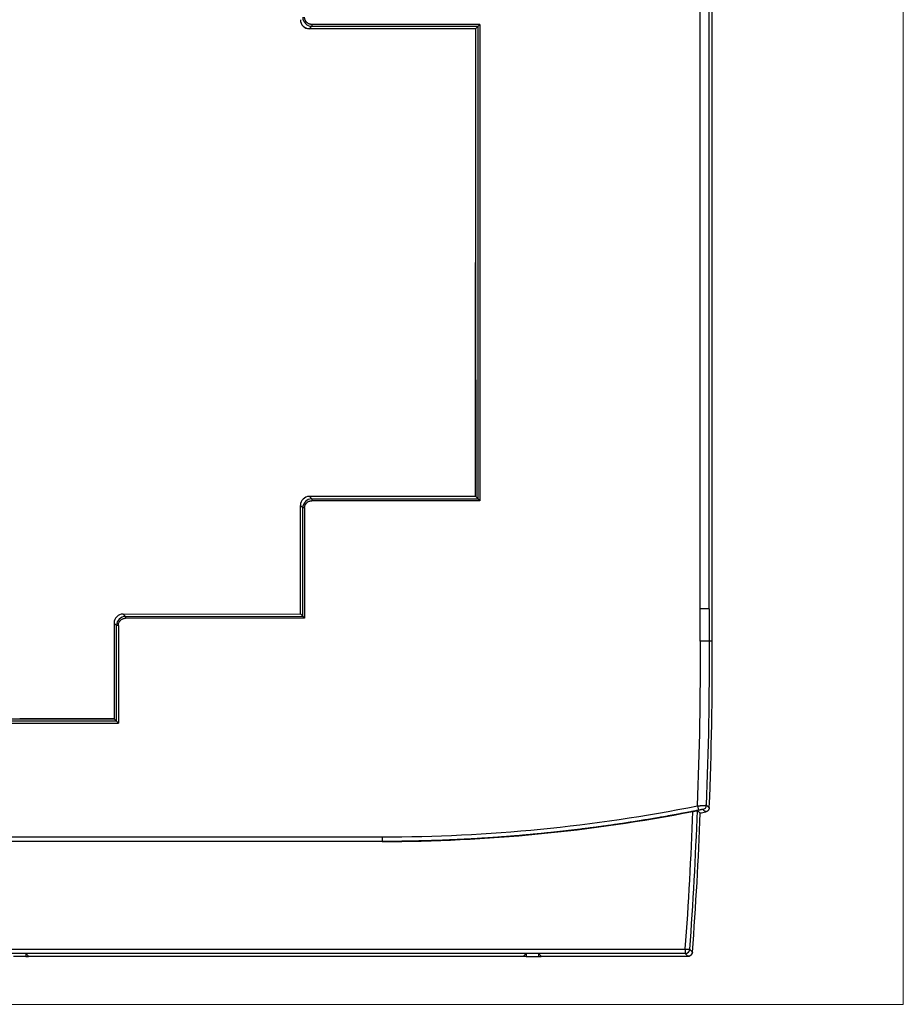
# Model space of a CAD drawing. Header units: millimetres. Extents: x 20 to 821, y 20 to 574.
# Tile 14 of 15: x 723 to 821, y 206 to 316. Entities that reach past the tile are written whole.
import ezdxf

# ---------------------------------------------------------------- set-up
doc = ezdxf.new("R2010")
doc.units = ezdxf.units.MM
doc.layers.add('1', color=7, linetype='Continuous', true_color=0xffffff)

msp = doc.modelspace()

# ---------------------------------------------------------------- linework, layer by layer
at = {"layer": '1', "color": 8, "linetype": 'Continuous', "lineweight": 18}
for p in [(821, 387.67), (624.5, 206.33)]:
    msp.add_line(p, (821, 206.33), dxfattribs=at)
at = {"layer": '1', "color": 18, "linetype": 'Continuous', "lineweight": 25}
for p, q in [((799.75, 246.69), (799.75, 327.29)), ((755.23, 315.27), (755.23, 315.07)), ((773.92, 315.26), (755.23, 315.27)), ((773.92, 315.26), (773.72, 315.06)), ((773.92, 315.26), (773.93, 262.32)), ((755.23, 315.07), (754.96, 314.8)), ((754.96, 314.8), (773.45, 314.79)), ((773.45, 314.79), (754.96, 314.79)), ((755.23, 315.07), (773.72, 315.06)), ((773.72, 315.06), (773.45, 314.79)), ((773.45, 314.79), (773.45, 314.79)), ((773.45, 314.79), (773.45, 288.79)), ((773.73, 262.52), (773.72, 315.06)), ((773.45, 262.79), (773.45, 288.79)), ((773.45, 288.79), (773.46, 262.79)), ((773.45, 262.79), (754.96, 262.79)), ((773.46, 262.79), (754.96, 262.79)), ((754.96, 262.79), (755.23, 262.52)), ((773.73, 262.52), (773.46, 262.79)), ((753.96, 249.74), (753.96, 261.79)), ((754.23, 261.52), (753.96, 261.79)), ((755.23, 262.52), (773.73, 262.52)), ((755.23, 262.52), (755.23, 262.32)), ((773.93, 262.32), (755.23, 262.32)), ((773.93, 262.32), (773.73, 262.52)), ((754.23, 249.47), (754.23, 261.52)), ((754.43, 261.52), (754.23, 261.52)), ((754.43, 261.52), (754.43, 249.27)), ((734.25, 249.72), (753.96, 249.74)), ((734.25, 249.72), (734.52, 249.45)), ((734.25, 249.72), (734.25, 249.72)), ((754.23, 249.47), (753.96, 249.74)), ((798.43, 246.69), (798.43, 250.29)), ((799.43, 250.29), (799.43, 246.69)), ((733.25, 248.72), (733.25, 238.08)), ((733.25, 248.72), (733.25, 238.07)), ((733.52, 248.45), (733.25, 248.72)), ((734.52, 249.45), (754.23, 249.47)), ((734.52, 249.45), (734.52, 249.25)), ((754.43, 249.27), (734.52, 249.25)), ((754.43, 249.27), (754.23, 249.47)), ((733.52, 237.8), (733.52, 248.45)), ((733.72, 248.45), (733.52, 248.45)), ((733.72, 248.45), (733.72, 237.6)), ((711.78, 237.61), (733.72, 237.6)), ((733.52, 237.8), (711.98, 237.81)), ((712.25, 238.08), (722.75, 238.08)), ((733.25, 238.08), (722.75, 238.08)), ((722.75, 238.08), (733.25, 238.07)), ((733.52, 237.8), (733.25, 238.07)), ((733.72, 237.6), (733.52, 237.8)), ((798.11, 228.39), (798.21, 227.9)), ((682.45, 224.94), (763.05, 224.94)), ((763.05, 224.44), (682.45, 224.44)), ((648.74, 212.48), (796.76, 212.48)), ((796.76, 212.48), (796.76, 211.98)), ((796.76, 212.48), (797.26, 212.45)), ((796.76, 211.98), (648.74, 211.98)), ((723.42, 211.98), (722.08, 211.98)), ((723.42, 211.64), (722.08, 211.64)), ((723.42, 211.98), (723.42, 211.64)), ((723.42, 211.98), (723.72, 211.67)), ((723.42, 211.64), (723.72, 211.64)), ((723.72, 211.67), (778.78, 211.67)), ((723.72, 211.64), (723.72, 211.67)), ((723.72, 211.67), (723.72, 211.67)), ((723.72, 211.67), (778.78, 211.67)), ((778.78, 211.67), (779.08, 211.98)), ((778.78, 211.67), (778.78, 211.67)), ((778.78, 211.64), (778.78, 211.67)), ((779.08, 211.64), (778.78, 211.64)), ((779.08, 211.98), (779.08, 211.64)), ((780.42, 211.98), (779.08, 211.98)), ((779.08, 211.64), (780.42, 211.64)), ((780.42, 211.98), (780.42, 211.64)), ((780.42, 211.98), (780.72, 211.67)), ((780.42, 211.64), (780.72, 211.64)), ((780.72, 211.67), (797.05, 211.67)), ((780.72, 211.64), (780.72, 211.67)), ((780.72, 211.67), (780.72, 211.67)), ((780.72, 211.67), (797.05, 211.67))]:
    msp.add_line(p, q, dxfattribs=at)
for centre, radius, start, end in [((390.71, 244.6), 407.73, 357.7219, 0.2939), ((390.71, 244.6), 408.73, 357.7376, 0.2935), ((390.71, 244.6), 409.05, 357.7023, 0.2933), ((422.67, 240.73), 375.15, 355.6821, 358.0208), ((422.67, 240.73), 375.65, 355.6821, 358.0372), ((390.71, 244.6), 409.05, 357.702, 357.7023), ((422.67, 240.73), 375.97, 355.6376, 357.9993)]:
    msp.add_arc(centre, radius, start, end, dxfattribs=at)
for centre, major_axis, ratio, start_param, end_param in [((754.96, 315.79), (0.707, 0.707), 0.999805, 2.356292, 3.926893), ((754.96, 315.8), (0.707, 0.707), 0.999805, 2.359592, 3.926893), ((754.96, 261.79), (0.707, -0.707), 0.999805, 2.356292, 3.926893), ((754.96, 261.79), (0.707, -0.707), 0.999805, 2.356292, 3.923593), ((754.96, 261.79), (0.707, -0.707), 0.999805, 3.923593, 3.926893), ((734.25, 248.72), (0.708, -0.707), 0.999805, 2.356703, 3.926482), ((734.25, 248.72), (0.708, -0.707), 0.999805, 2.358415, 3.926482), ((762.97, 405.52), (24.18, -178.95), 0.999848, 6.149303, 6.344746), ((762.98, 405.51), (24.24, -179.45), 0.999848, 6.149297, 6.341327), ((763.02, 405.19), (24.24, -179.45), 0.999848, 0.062452, 0.065924), ((798.62, 228.48), (0.324, 0.381), 0.999754, 4.045102, 5.377481), ((796.76, 212.48), (0.367, 0.34), 0.999717, 3.964813, 5.459965)]:
    msp.add_ellipse(centre, major_axis=major_axis, ratio=ratio, start_param=start_param, end_param=end_param, dxfattribs=at)
for points, degree in [([(798.43, 288.69), (798.43, 327.29)], 1), ([(799.43, 288.69), (799.43, 301.56), (799.43, 314.43), (799.43, 327.29)], 3), ([(754.23, 316.07), (754.23, 315.52), (754.68, 315.07), (755.23, 315.07)], 3), ([(798.43, 285.78), (798.43, 288.69)], 1), ([(799.43, 250.29), (799.43, 263.09), (799.43, 275.89), (799.43, 288.69)], 3), ([(798.43, 250.29), (798.43, 285.78)], 1), ([(755.23, 262.52), (754.68, 262.52), (754.23, 262.06), (754.23, 261.52)], 3), ([(734.52, 249.45), (733.98, 249.45), (733.52, 249), (733.52, 248.45)], 3), ([(799.75, 246.69), (799.64, 246.69), (799.54, 246.69), (799.43, 246.69)], 3), ([(798.41, 227.6), (798.31, 227.69), (798.21, 227.78), (798.11, 227.86)], 3), ([(799.03, 227.73), (798.92, 227.82), (798.82, 227.9), (798.71, 227.99)], 3), ([(799.12, 228.46), (799.22, 228.38), (799.32, 228.29), (799.43, 228.2)], 3), ([(763.05, 224.44), (763.05, 224.44), (763.05, 224.44), (763.05, 224.44)], 3), ([(763.05, 224.44), (763.05, 224.43), (763.05, 224.43), (763.05, 224.43)], 3), ([(797.05, 211.67), (796.96, 211.77), (796.86, 211.88), (796.76, 211.98)], 3), ([(797.55, 212.13), (797.55, 212.13), (797.55, 212.13), (797.55, 212.13)], 3)]:
    msp.add_open_spline(points, degree=degree, dxfattribs=at)
for points, knots in [([(755.23, 315.27), (755.22, 315.27), (755.21, 315.27), (755.2, 315.27), (755.18, 315.27), (755.17, 315.27), (755.15, 315.27), (755.14, 315.27), (755.12, 315.27), (755.1, 315.28), (755.09, 315.28), (755.07, 315.28), (755.05, 315.29), (755.03, 315.29), (755.02, 315.3), (755, 315.3), (754.98, 315.31), (754.96, 315.31), (754.94, 315.32), (754.9, 315.34), (754.84, 315.37), (754.77, 315.41), (754.71, 315.46), (754.66, 315.5), (754.62, 315.55), (754.57, 315.61), (754.53, 315.68), (754.5, 315.74), (754.48, 315.8), (754.46, 315.83), (754.45, 315.86), (754.45, 315.89), (754.44, 315.93), (754.44, 315.96), (754.43, 315.99), (754.43, 316.01), (754.43, 316.04), (754.43, 316.06), (754.43, 316.07)], [0, 0, 0, 0, 0.011414, 0.023122, 0.035123, 0.047416, 0.06, 0.072875, 0.086039, 0.099493, 0.113237, 0.127271, 0.141596, 0.156211, 0.171118, 0.186318, 0.201812, 0.217601, 0.233686, 0.25007, 0.326443, 0.393468, 0.451302, 0.500006, 0.548694, 0.606523, 0.673553, 0.749942, 0.779215, 0.807526, 0.834885, 0.861296, 0.886765, 0.911295, 0.934886, 0.957536, 0.979243, 1, 1, 1, 1]), ([(754.43, 261.52), (754.43, 261.52), (754.43, 261.53), (754.43, 261.55), (754.43, 261.56), (754.43, 261.58), (754.43, 261.59), (754.43, 261.61), (754.44, 261.63), (754.44, 261.64), (754.44, 261.66), (754.44, 261.68), (754.45, 261.69), (754.45, 261.71), (754.46, 261.73), (754.46, 261.75), (754.47, 261.77), (754.47, 261.79), (754.48, 261.81), (754.5, 261.85), (754.53, 261.91), (754.57, 261.98), (754.62, 262.04), (754.66, 262.08), (754.71, 262.13), (754.77, 262.17), (754.84, 262.22), (754.9, 262.25), (754.96, 262.27), (754.99, 262.28), (755.02, 262.29), (755.05, 262.3), (755.09, 262.31), (755.12, 262.31), (755.15, 262.31), (755.17, 262.32), (755.2, 262.32), (755.22, 262.32), (755.23, 262.32)], [0, 0, 0, 0, 0.011414, 0.023122, 0.035123, 0.047416, 0.06, 0.072875, 0.086039, 0.099493, 0.113237, 0.127271, 0.141596, 0.156211, 0.171118, 0.186318, 0.201812, 0.217601, 0.233686, 0.25007, 0.326443, 0.393468, 0.451302, 0.500006, 0.548694, 0.606523, 0.673553, 0.749942, 0.779215, 0.807526, 0.834885, 0.861296, 0.886765, 0.911295, 0.934886, 0.957536, 0.979243, 1, 1, 1, 1]), ([(799.43, 250.29), (799.43, 250.29), (799.42, 250.29), (799.39, 250.29), (799.37, 250.29), (799.32, 250.29), (799.29, 250.29), (799.22, 250.29), (799.18, 250.29), (799.08, 250.29), (799.03, 250.29), (798.92, 250.29), (798.87, 250.29), (798.75, 250.29), (798.69, 250.29), (798.56, 250.29), (798.49, 250.29), (798.43, 250.29)], [0, 0, 0, 0, 0.125, 0.125, 0.25, 0.25, 0.375, 0.375, 0.5, 0.5, 0.625, 0.625, 0.75, 0.75, 0.875, 0.875, 1, 1, 1, 1]), ([(733.72, 248.45), (733.72, 248.46), (733.72, 248.47), (733.72, 248.48), (733.72, 248.5), (733.72, 248.51), (733.72, 248.53), (733.73, 248.54), (733.73, 248.56), (733.73, 248.58), (733.73, 248.59), (733.74, 248.61), (733.74, 248.63), (733.74, 248.65), (733.75, 248.66), (733.75, 248.68), (733.76, 248.7), (733.77, 248.72), (733.77, 248.74), (733.79, 248.78), (733.82, 248.84), (733.87, 248.91), (733.91, 248.97), (733.97, 249.04), (734.07, 249.12), (734.18, 249.18), (734.29, 249.22), (734.37, 249.24), (734.43, 249.25), (734.47, 249.25), (734.5, 249.25), (734.51, 249.25), (734.51, 249.25), (734.52, 249.25), (734.52, 249.25), (734.52, 249.25), (734.52, 249.25), (734.52, 249.25), (734.52, 249.25), (734.52, 249.25), (734.52, 249.25)], [0, 0, 0, 0, 0.011412, 0.02312, 0.035121, 0.047415, 0.060001, 0.072878, 0.086046, 0.099505, 0.113254, 0.127294, 0.141625, 0.156248, 0.171163, 0.186372, 0.201876, 0.217675, 0.233772, 0.250167, 0.326561, 0.39361, 0.451469, 0.500201, 0.606679, 0.749917, 0.82092, 0.874944, 0.937461, 0.968729, 0.984364, 0.992182, 0.996091, 0.998046, 0.999023, 0.999511, 0.999756, 0.999878, 0.999939, 1, 1, 1, 1]), ([(799.43, 246.69), (799.43, 246.69), (799.42, 246.69), (799.4, 246.69), (799.39, 246.69), (799.37, 246.69), (799.36, 246.69), (799.32, 246.69), (799.29, 246.69), (799.24, 246.69), (799.22, 246.69), (799.17, 246.69), (799.15, 246.69), (799.08, 246.69), (799.03, 246.69), (798.97, 246.69), (798.95, 246.69), (798.92, 246.69), (798.88, 246.69), (798.81, 246.69), (798.75, 246.69), (798.69, 246.69), (798.65, 246.69), (798.59, 246.69), (798.56, 246.69), (798.51, 246.69), (798.49, 246.69), (798.46, 246.69), (798.44, 246.69), (798.43, 246.69)], [0, 0, 0, 0, 0.125, 0.125, 0.1875, 0.1875, 0.25, 0.25, 0.375, 0.375, 0.4375, 0.4375, 0.5, 0.5, 0.625, 0.625, 0.65625, 0.65625, 0.6875, 0.75, 0.8125, 0.8125, 0.875, 0.875, 0.9375, 0.9375, 0.96875, 0.96875, 1, 1, 1, 1]), ([(798.21, 227.9), (798.14, 227.89), (797.99, 227.86), (797.78, 227.82), (797.56, 227.77), (797.35, 227.73), (797.13, 227.69), (796.92, 227.65), (796.7, 227.61), (796.48, 227.57), (796.27, 227.53), (796.05, 227.49), (795.84, 227.45), (795.62, 227.41), (795.41, 227.37), (795.19, 227.33), (794.97, 227.29), (794.76, 227.25), (794.54, 227.21), (794.32, 227.17), (794.11, 227.14), (793.89, 227.1), (793.68, 227.06), (793.46, 227.02), (793.24, 226.99), (793.03, 226.95), (792.81, 226.91), (792.59, 226.88), (792.38, 226.84), (792.16, 226.81), (791.94, 226.77), (791.73, 226.74), (791.51, 226.7), (791.29, 226.67), (791.08, 226.63), (790.86, 226.6), (790.64, 226.57), (790.42, 226.53), (790.21, 226.5), (789.99, 226.47), (789.77, 226.43), (789.56, 226.4), (789.34, 226.37), (789.12, 226.34), (788.9, 226.31), (788.69, 226.27), (788.47, 226.24), (788.25, 226.21), (788.03, 226.18), (787.82, 226.15), (787.6, 226.12), (787.38, 226.09), (787.16, 226.06), (786.95, 226.03), (786.73, 226), (786.51, 225.98), (786.29, 225.95), (786.07, 225.92), (785.86, 225.89), (785.64, 225.86), (785.42, 225.84), (785.2, 225.81), (784.98, 225.78), (784.77, 225.76), (784.55, 225.73), (784.33, 225.7), (784.11, 225.68), (783.89, 225.65), (783.67, 225.63), (783.46, 225.6), (783.24, 225.58), (783.02, 225.55), (782.8, 225.53), (782.58, 225.5), (782.36, 225.48), (782.15, 225.46), (781.93, 225.43), (781.71, 225.41), (781.49, 225.39), (781.27, 225.37), (781.05, 225.34), (780.83, 225.32), (780.62, 225.3), (780.4, 225.28), (780.18, 225.26), (779.96, 225.24), (779.74, 225.22), (779.52, 225.2), (779.3, 225.18), (779.08, 225.16), (778.86, 225.14), (778.65, 225.12), (778.43, 225.1), (778.21, 225.08), (777.99, 225.06), (777.77, 225.05), (777.55, 225.03), (777.33, 225.01), (777.11, 224.99), (776.89, 224.98), (776.67, 224.96), (776.45, 224.94), (776.23, 224.93), (776.02, 224.91), (775.8, 224.89), (775.58, 224.88), (775.36, 224.86), (775.14, 224.85), (774.92, 224.83), (774.7, 224.82), (774.48, 224.81), (774.26, 224.79), (774.04, 224.78), (773.82, 224.77), (773.6, 224.75), (773.38, 224.74), (773.16, 224.73), (772.94, 224.71), (772.72, 224.7), (772.5, 224.69), (772.28, 224.68), (772.07, 224.67), (771.85, 224.66), (771.63, 224.65), (771.41, 224.64), (771.19, 224.63), (770.97, 224.62), (770.75, 224.61), (770.53, 224.6), (770.31, 224.59), (770.09, 224.58), (769.87, 224.57), (769.65, 224.56), (769.43, 224.56), (769.21, 224.55), (768.99, 224.54), (768.77, 224.53), (768.55, 224.53), (768.33, 224.52), (768.11, 224.51), (767.89, 224.51), (767.67, 224.5), (767.45, 224.5), (767.23, 224.49), (767.01, 224.49), (766.79, 224.48), (766.57, 224.48), (766.35, 224.47), (766.13, 224.47), (765.91, 224.46), (765.69, 224.46), (765.47, 224.46), (765.25, 224.45), (765.03, 224.45), (764.81, 224.45), (764.59, 224.45), (764.37, 224.45), (764.15, 224.44), (763.93, 224.44), (763.71, 224.44), (763.49, 224.44), (763.27, 224.44), (763.12, 224.44), (763.05, 224.44)], [0, 0, 0, 0, 0.006204, 0.012408, 0.018612, 0.024816, 0.03102, 0.037225, 0.043429, 0.049634, 0.055838, 0.062043, 0.068248, 0.074453, 0.080658, 0.086863, 0.093068, 0.099273, 0.105479, 0.111684, 0.11789, 0.124095, 0.130301, 0.136507, 0.142713, 0.148919, 0.155125, 0.161331, 0.167537, 0.173744, 0.17995, 0.186157, 0.192363, 0.19857, 0.204777, 0.210984, 0.217191, 0.223398, 0.229605, 0.235812, 0.242019, 0.248227, 0.254434, 0.260642, 0.26685, 0.273058, 0.279266, 0.285474, 0.291682, 0.29789, 0.304098, 0.310306, 0.316515, 0.322723, 0.328932, 0.335141, 0.34135, 0.347558, 0.353767, 0.359977, 0.366186, 0.372395, 0.378604, 0.384814, 0.391023, 0.397233, 0.403443, 0.409652, 0.415862, 0.422072, 0.428282, 0.434493, 0.440703, 0.446913, 0.453124, 0.459334, 0.465545, 0.471756, 0.477966, 0.484177, 0.490388, 0.496599, 0.502811, 0.509022, 0.515233, 0.521445, 0.527656, 0.533868, 0.54008, 0.546291, 0.552503, 0.558715, 0.564927, 0.57114, 0.577352, 0.583564, 0.589777, 0.595989, 0.602202, 0.608414, 0.614627, 0.62084, 0.627053, 0.633266, 0.639479, 0.645693, 0.651906, 0.65812, 0.664333, 0.670547, 0.67676, 0.682974, 0.689188, 0.695402, 0.701616, 0.70783, 0.714045, 0.720259, 0.726474, 0.732688, 0.738903, 0.745118, 0.751332, 0.757547, 0.763762, 0.769977, 0.776193, 0.782408, 0.788623, 0.794839, 0.801054, 0.80727, 0.813486, 0.819701, 0.825917, 0.832133, 0.838349, 0.844566, 0.850782, 0.856998, 0.863215, 0.869431, 0.875648, 0.881865, 0.888081, 0.894298, 0.900515, 0.906733, 0.91295, 0.919167, 0.925384, 0.931602, 0.937819, 0.944037, 0.950255, 0.956473, 0.962691, 0.968909, 0.975127, 0.981345, 0.987563, 0.993782, 1, 1, 1, 1]), ([(797.6, 227.77), (797.64, 227.78), (797.67, 227.79), (797.71, 227.79), (797.73, 227.8), (797.76, 227.8), (797.78, 227.81), (797.82, 227.81), (797.85, 227.82), (797.89, 227.83), (797.9, 227.83), (797.93, 227.83), (797.94, 227.84), (797.98, 227.84), (798, 227.85), (798.02, 227.85), (798.03, 227.85), (798.03, 227.85), (798.04, 227.85), (798.05, 227.86), (798.06, 227.86), (798.08, 227.86), (798.09, 227.86), (798.1, 227.86), (798.1, 227.86), (798.1, 227.86), (798.11, 227.86), (798.11, 227.86)], [0, 0, 0, 0, 0.125, 0.125, 0.1875, 0.1875, 0.25, 0.25, 0.375, 0.375, 0.4375, 0.4375, 0.5, 0.5, 0.625, 0.625, 0.65625, 0.65625, 0.6875, 0.6875, 0.75, 0.75, 0.875, 0.875, 0.9375, 0.9375, 1, 1, 1, 1]), ([(798.11, 228.39), (798.12, 228.39), (798.13, 228.39), (798.14, 228.39), (798.16, 228.4), (798.18, 228.4), (798.19, 228.4), (798.21, 228.4), (798.22, 228.4), (798.24, 228.4), (798.26, 228.4), (798.27, 228.4), (798.29, 228.41), (798.3, 228.41), (798.32, 228.41), (798.33, 228.41), (798.35, 228.41), (798.36, 228.41), (798.38, 228.41), (798.39, 228.41), (798.41, 228.41), (798.42, 228.41), (798.44, 228.42), (798.45, 228.42), (798.46, 228.42), (798.48, 228.42), (798.49, 228.42), (798.51, 228.42), (798.52, 228.42), (798.53, 228.42), (798.55, 228.42), (798.56, 228.42), (798.57, 228.43), (798.59, 228.43), (798.6, 228.43), (798.61, 228.43), (798.62, 228.43), (798.64, 228.43), (798.65, 228.43), (798.66, 228.43), (798.67, 228.43), (798.68, 228.43), (798.7, 228.43), (798.71, 228.43), (798.72, 228.44), (798.73, 228.44), (798.74, 228.44), (798.75, 228.44), (798.76, 228.44), (798.77, 228.44), (798.78, 228.44), (798.79, 228.44), (798.8, 228.44), (798.81, 228.44), (798.82, 228.44), (798.83, 228.44), (798.84, 228.44), (798.85, 228.44), (798.86, 228.45), (798.87, 228.45), (798.88, 228.45), (798.88, 228.45), (798.89, 228.45), (798.9, 228.45), (798.91, 228.45), (798.92, 228.45), (798.92, 228.45), (798.93, 228.45), (798.94, 228.45), (798.95, 228.45), (798.95, 228.45), (798.96, 228.45), (798.97, 228.45), (798.97, 228.45), (798.98, 228.45), (798.98, 228.45), (798.99, 228.46), (799, 228.46), (799, 228.46), (799.01, 228.46), (799.01, 228.46), (799.02, 228.46), (799.02, 228.46), (799.03, 228.46), (799.03, 228.46), (799.04, 228.46), (799.04, 228.46), (799.05, 228.46), (799.05, 228.46), (799.05, 228.46), (799.06, 228.46), (799.06, 228.46), (799.07, 228.46), (799.07, 228.46), (799.07, 228.46), (799.08, 228.46), (799.08, 228.46), (799.08, 228.46), (799.08, 228.46), (799.09, 228.46), (799.09, 228.46), (799.09, 228.46), (799.09, 228.46), (799.1, 228.46), (799.1, 228.46), (799.1, 228.46), (799.1, 228.46), (799.1, 228.46), (799.11, 228.46), (799.11, 228.46), (799.11, 228.46), (799.11, 228.46), (799.11, 228.46), (799.11, 228.46), (799.11, 228.46), (799.11, 228.46), (799.11, 228.46), (799.11, 228.46), (799.11, 228.46), (799.12, 228.46), (799.12, 228.46), (799.12, 228.46)], [0, 0, 0, 0, 0.010465, 0.020896, 0.031291, 0.041651, 0.051975, 0.062265, 0.072519, 0.082739, 0.092923, 0.103072, 0.113185, 0.123264, 0.133307, 0.143316, 0.153289, 0.163227, 0.17313, 0.182998, 0.192831, 0.202628, 0.212391, 0.222118, 0.231811, 0.241468, 0.25109, 0.260677, 0.270229, 0.279746, 0.289228, 0.298675, 0.308087, 0.317463, 0.326805, 0.336112, 0.345383, 0.35462, 0.363822, 0.372988, 0.38212, 0.391217, 0.400278, 0.409305, 0.418297, 0.427253, 0.436175, 0.445062, 0.453914, 0.462731, 0.471513, 0.48026, 0.488972, 0.497649, 0.506292, 0.514899, 0.523472, 0.532009, 0.540512, 0.54898, 0.557413, 0.565812, 0.574175, 0.582504, 0.590797, 0.599056, 0.607281, 0.61547, 0.623625, 0.631744, 0.639829, 0.64788, 0.655895, 0.663876, 0.671822, 0.679733, 0.68761, 0.695452, 0.703259, 0.711032, 0.71877, 0.726473, 0.734142, 0.741775, 0.749375, 0.75694, 0.76447, 0.771965, 0.779426, 0.786853, 0.794244, 0.801602, 0.808924, 0.816213, 0.823466, 0.830686, 0.83787, 0.845021, 0.852137, 0.859218, 0.866265, 0.873278, 0.880256, 0.8872, 0.894109, 0.900984, 0.907825, 0.914631, 0.921404, 0.928142, 0.934845, 0.941514, 0.94815, 0.95475, 0.961317, 0.96785, 0.974348, 0.980812, 0.987242, 0.993638, 1, 1, 1, 1]), ([(798.71, 227.99), (798.71, 227.99), (798.71, 227.99), (798.71, 227.99), (798.71, 227.99), (798.71, 227.99), (798.71, 227.99), (798.71, 227.99), (798.71, 227.99), (798.7, 227.99), (798.7, 227.99), (798.7, 227.99), (798.7, 227.99), (798.69, 227.99), (798.69, 227.99), (798.69, 227.99), (798.68, 227.99), (798.68, 227.99), (798.67, 227.99), (798.65, 227.98), (798.63, 227.98), (798.59, 227.98), (798.56, 227.97), (798.51, 227.96), (798.46, 227.95), (798.41, 227.94), (798.38, 227.93), (798.36, 227.93), (798.34, 227.93), (798.32, 227.92), (798.29, 227.92), (798.27, 227.91), (798.25, 227.91), (798.23, 227.91), (798.22, 227.9), (798.21, 227.9)], [0, 0, 0, 0, 0.014991, 0.02991, 0.044767, 0.059569, 0.074324, 0.08904, 0.103726, 0.11839, 0.13304, 0.147684, 0.162332, 0.17699, 0.191669, 0.206375, 0.221117, 0.235904, 0.250743, 0.312968, 0.37493, 0.437255, 0.500555, 0.583379, 0.66614, 0.750214, 0.778066, 0.805781, 0.833407, 0.860992, 0.888585, 0.916234, 0.943988, 0.971894, 1, 1, 1, 1]), ([(799.43, 228.2), (799.43, 228.17), (799.42, 228.11), (799.4, 228.06), (799.38, 228.01), (799.37, 227.98), (799.34, 227.94), (799.33, 227.91), (799.3, 227.88), (799.29, 227.87), (799.27, 227.85), (799.26, 227.84), (799.23, 227.82), (799.21, 227.8), (799.17, 227.78), (799.16, 227.77), (799.13, 227.76), (799.12, 227.76), (799.08, 227.74), (799.06, 227.73), (799.03, 227.73)], [0, 0, 0, 0, 0.125, 0.25, 0.25, 0.375, 0.375, 0.5, 0.5, 0.5625, 0.5625, 0.625, 0.625, 0.75, 0.75, 0.8125, 0.8125, 0.875, 0.875, 1, 1, 1, 1]), ([(797.26, 212.45), (797.27, 212.44), (797.27, 212.43), (797.3, 212.41), (797.32, 212.38), (797.41, 212.28), (797.48, 212.21), (797.55, 212.13)], [0, 0, 0, 0, 0.055513, 0.055513, 0.277564, 0.277564, 1, 1, 1, 1]), ([(797.05, 211.67), (797.08, 211.67), (797.12, 211.67), (797.16, 211.68), (797.18, 211.68), (797.21, 211.69), (797.22, 211.7), (797.26, 211.72), (797.29, 211.73), (797.33, 211.75), (797.34, 211.76), (797.37, 211.78), (797.38, 211.79), (797.42, 211.82), (797.44, 211.85), (797.46, 211.88), (797.47, 211.9), (797.49, 211.92), (797.5, 211.94), (797.52, 211.98), (797.53, 212.01), (797.54, 212.05), (797.54, 212.07), (797.55, 212.1), (797.55, 212.12), (797.55, 212.13)], [0, 0, 0, 0, 0.125, 0.125, 0.1875, 0.1875, 0.25, 0.25, 0.375, 0.375, 0.4375, 0.4375, 0.5, 0.5, 0.625, 0.625, 0.6875, 0.6875, 0.75, 0.75, 0.875, 0.875, 0.9375, 0.9375, 1, 1, 1, 1]), ([(797.55, 212.13), (797.55, 212.1), (797.54, 212.07), (797.53, 212.02), (797.53, 212.01), (797.52, 211.98), (797.51, 211.97), (797.49, 211.92), (797.47, 211.9), (797.45, 211.86), (797.44, 211.85), (797.42, 211.82), (797.4, 211.81), (797.37, 211.78), (797.35, 211.76), (797.31, 211.74), (797.29, 211.73), (797.26, 211.72), (797.25, 211.71), (797.21, 211.69), (797.18, 211.68), (797.13, 211.68), (797.12, 211.67), (797.08, 211.67), (797.07, 211.67), (797.05, 211.67)], [0, 0, 0, 0, 0.125, 0.125, 0.1875, 0.1875, 0.25, 0.25, 0.375, 0.375, 0.4375, 0.4375, 0.5, 0.5, 0.625, 0.625, 0.6875, 0.6875, 0.75, 0.75, 0.875, 0.875, 0.9375, 0.9375, 1, 1, 1, 1])]:
    msp.add_open_spline(points, degree=3, knots=knots, dxfattribs=at)
msp.add_rational_spline([(763.05, 224.94), (763.05, 224.45), (763.05, 224.44)], [0.998288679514, 0.714056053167, 1], degree=2, dxfattribs=at)

doc.saveas('drawing.dxf')
